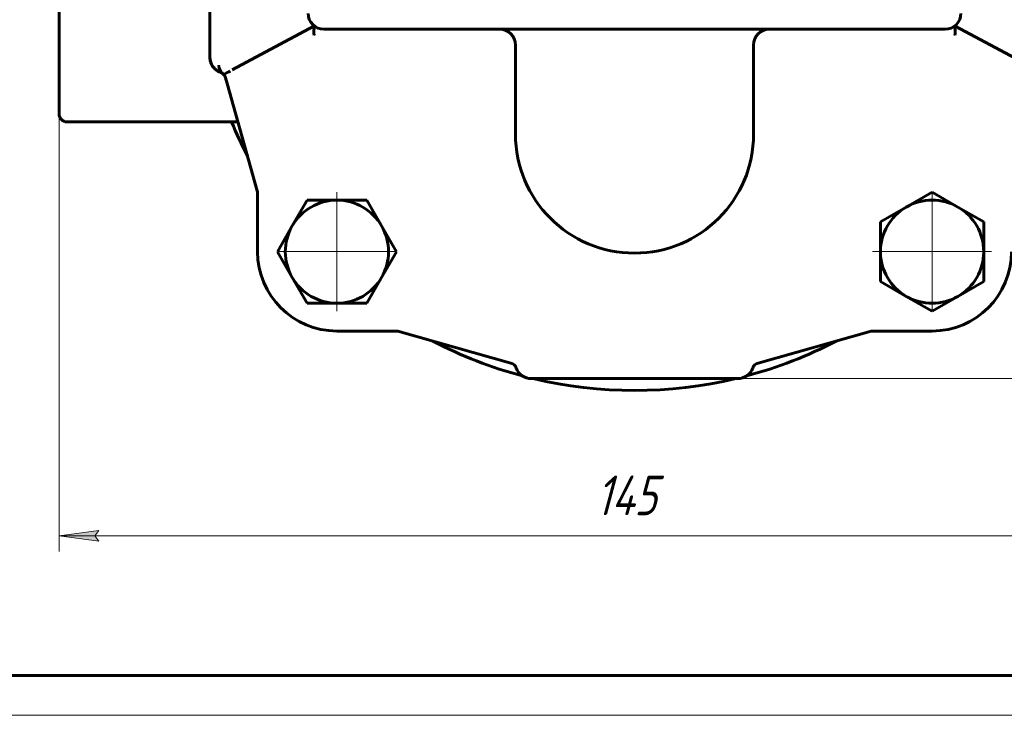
# Model space of a CAD drawing. Header units: millimetres. Extents: x 0 to 594, y 0 to 420.
# Tile 2 of 14: x 110 to 234, y 0 to 88. Entities that reach past the tile are written whole.
import ezdxf

# ---------------------------------------------------------------- set-up
doc = ezdxf.new("R2010")
doc.units = ezdxf.units.MM
for name, pattern in [('K5LT_AXLED', [12, 7.5, -1.5, 1.5, -1.5]), ('K5LT_BASIC', [0]), ('K5LT_THIN', [0])]:
    doc.linetypes.add(name, pattern=pattern)
doc.layers.add('Системный слой', color=7, linetype='Continuous')
doc.layers.add('Системный слой (1)', color=7, linetype='Continuous', true_color=0x6c6c6c)
doc.styles.add('KDIMTEXTSTYLE', font='GOST_AU.SHX', dxfattribs={"width": 0.96, "oblique": 15, "height": 5})
doc.styles.add('KTEXTSTYLE', font='GOST_AU.SHX', dxfattribs={"width": 0.56, "height": 5})
doc.dimstyles.new('KDIMSTYLE (1.00)', dxfattribs={"dimtxt": 5, "dimasz": 1, "dimexe": 2, "dimexo": 0, "dimgap": 1, "dimtad": 1, "dimtxsty": 'KDIMTEXTSTYLE', "dimsah": 1, "dimcen": 0, "dimdle": 1, "dimadec": 0, "dimazin": 0, "dimtfac": 0.667, "dimtmove": 0, "dimatfit": 3, "dimfxl": 1, "dimtvp": 1, "dimtolj": 1, "dimtzin": 0, "dimarcsym": 0})

# ---------------------------------------------------------------- blocks, each defined once
blk = doc.blocks.new('U32')
at = {"layer": 'Системный слой (1)', "color": 143, "linetype": 'K5LT_BASIC', "lineweight": 60, "true_color": 0x33acca}
for start, end in [(202.6104, 207.5225), (332.4775, 337.3896), (242.4775, 255.1061), (284.8939, 297.5225), (256.588, 283.412)]:
    blk.add_arc((187.48, 95.94), 55, start, end, dxfattribs=at)
blk = doc.blocks.new('U38')
at = {"layer": 'Системный слой (1)', "color": 143, "linetype": 'K5LT_BASIC', "lineweight": 60, "true_color": 0x33acca}
for start, end in [(180, 204.8053), (210.39, 250.5422)]:
    blk.add_arc((135.98, 82.93), 2, start, end, dxfattribs=at)
blk = doc.blocks.new('U40')
at = {"layer": 'Системный слой (1)', "color": 30, "linetype": 'K5LT_AXLED', "lineweight": 18, "true_color": 0xff8000}
for q in [(149.98, 66.94), (141.48, 58.44), (158.48, 58.44), (149.98, 49.94)]:
    blk.add_line((149.98, 58.44), q, dxfattribs=at)
blk = doc.blocks.new('U42')
at = {"layer": 'Системный слой (1)', "color": 30, "linetype": 'K5LT_AXLED', "lineweight": 18, "true_color": 0xff8000}
for q in [(224.98, 66.94), (216.48, 58.44), (233.48, 58.44), (224.98, 49.94)]:
    blk.add_line((224.98, 58.44), q, dxfattribs=at)
blk = doc.blocks.new('D4')
at = {"layer": 'Системный слой (1)'}
for points in [[(114.98, 22.63), (119.98, 23.29), (119.48, 22.63), (119.98, 21.97)], [(254.98, 21.97), (259.98, 22.63), (254.98, 23.29), (255.48, 22.63)]]:
    blk.add_hatch(color=7, dxfattribs=at).paths.add_polyline_path(points)
at = {"layer": 'Системный слой (1)', "color": 7, "linetype": 'K5LT_THIN', "lineweight": 18, "true_color": 0xffffff}
for p, q in [((114.98, 75.79), (114.98, 20.63)), ((259.98, 75.79), (259.98, 20.63)), ((114.98, 22.63), (119.98, 23.29)), ((119.98, 21.97), (114.98, 22.63)), ((114.98, 22.63), (259.98, 22.63)), ((119.98, 23.29), (119.48, 22.63)), ((119.48, 22.63), (119.98, 21.97)), ((255.48, 22.63), (254.98, 23.29)), ((254.98, 23.29), (259.98, 22.63)), ((259.98, 22.63), (254.98, 21.97)), ((254.98, 21.97), (255.48, 22.63))]:
    blk.add_line(p, q, dxfattribs=at)
blk.add_wipeout([(182.6, 23.63), (182.6, 31.01), (191.97, 31.01), (191.97, 23.63)]).dxf.layer = 'Системный слой (1)'
at = {"layer": 'Системный слой (1)', "color": 7, "insert": (182.6, 30.22), "char_height": 5, "attachment_point": 1, "style": 'KTEXTSTYLE'}
blk.add_mtext('\\H5.0;\\W1.000;\\Q15;\\Q15;\\W0.960;145', dxfattribs=at)
blk = doc.blocks.new('KDIMARROW_01')
at = {"layer": 'Системный слой'}
blk.add_hatch(color=0, dxfattribs=at).paths.add_polyline_path([(-5, -0.66), (0, 0), (-5, 0.66), (-4.5, 0)])
at = {"layer": 'Системный слой', "color": 0, "linetype": 'K5LT_THIN', "lineweight": 18}
for p, q in [((-4.5, 0), (-5, 0.66)), ((-5, 0.66), (0, 0)), ((0, 0), (-5, -0.66)), ((-5, -0.66), (-4.5, 0))]:
    blk.add_line(p, q, dxfattribs=at)
at = {"layer": 'Системный слой (1)', "color": 0, "linetype": 'K5LT_THIN', "lineweight": 18}
blk.add_line((419.45, 288.08), (418.45, 288.08), dxfattribs=at)
blk = doc.blocks.new('D5')
at = {"layer": 'Системный слой (1)'}
for points in [[(282.5, 144.44), (281.84, 149.44), (281.18, 144.44), (281.84, 144.94)], [(281.84, 42.44), (282.5, 47.44), (281.84, 46.94), (281.18, 47.44)]]:
    blk.add_hatch(color=7, dxfattribs=at).paths.add_polyline_path(points)
at = {"layer": 'Системный слой (1)', "color": 7, "linetype": 'K5LT_THIN', "lineweight": 18, "true_color": 0xffffff}
for p, q in [((174.47, 149.44), (283.84, 149.44)), ((281.18, 144.44), (281.84, 149.44)), ((281.84, 149.44), (282.5, 144.44)), ((281.84, 149.44), (281.84, 42.44)), ((281.84, 144.94), (281.18, 144.44)), ((282.5, 144.44), (281.84, 144.94)), ((281.84, 42.44), (281.18, 47.44)), ((281.18, 47.44), (281.84, 46.94)), ((281.84, 46.94), (282.5, 47.44)), ((282.5, 47.44), (281.84, 42.44)), ((187.48, 42.44), (283.84, 42.44))]:
    blk.add_line(p, q, dxfattribs=at)
blk.add_wipeout([(280.84, 90.8), (273.46, 90.8), (273.46, 100.67), (280.84, 100.67)]).dxf.layer = 'Системный слой (1)'
at = {"layer": 'Системный слой (1)', "color": 7, "insert": (274.25, 90.8), "char_height": 5, "attachment_point": 1, "rotation": 90, "style": 'KTEXTSTYLE'}
blk.add_mtext('\\H5.0;\\W1.000;\\Q15;\\Q15;\\W0.960;107', dxfattribs=at)
blk = doc.blocks.new('U44')
at = {"color": 143, "linetype": 'K5LT_BASIC', "lineweight": 60, "true_color": 0x33acca}
blk.add_line((589, 5), (20, 5), dxfattribs=at)
at = {"color": 7, "linetype": 'K5LT_THIN', "lineweight": 18, "true_color": 0xffffff}
blk.add_line((594, 0), (0, 0), dxfattribs=at)

msp = doc.modelspace()

# ---------------------------------------------------------------- linework, layer by layer
at = {"layer": 'Системный слой (1)', "color": 143, "linetype": 'K5LT_BASIC', "lineweight": 60, "true_color": 0x33acca}
for p, q in [((114.978, 116.084), (114.978, 75.793)), ((133.978, 108.948), (133.978, 82.929)), ((136.78, 81.357), (147.054, 86.853)), ((147.054, 86.853), (147.118, 86.887)), ((227.837, 86.887), (227.901, 86.853)), ((227.901, 86.853), (238.175, 81.357)), ((148.34, 86.471), (226.615, 86.471)), ((204.469, 86.471), (204.47, 86.471)), ((204.47, 86.471), (204.47, 86.471)), ((204.47, 86.471), (204.478, 86.471)), ((172.478, 84.471), (172.478, 73.253)), ((202.478, 73.253), (202.478, 84.471)), ((135.941, 80.37), (136.146, 79.638)), ((135.941, 80.37), (136.146, 79.638)), ((136.146, 79.638), (139.94, 66.106)), ((137.505, 74.793), (115.978, 74.793)), ((139.978, 65.836), (139.978, 58.438)), ((221.728, 64.068), (224.978, 65.944)), ((224.978, 65.944), (228.228, 64.068)), ((144.348, 61.688), (146.225, 64.938)), ((146.225, 64.938), (149.978, 64.938)), ((149.978, 64.938), (153.73, 64.938)), ((153.73, 64.938), (155.607, 61.688)), ((218.478, 62.191), (221.728, 64.068)), ((228.228, 64.068), (231.478, 62.191)), ((218.478, 58.438), (218.478, 62.191)), ((231.478, 62.191), (231.478, 58.438)), ((142.472, 58.438), (144.348, 61.688)), ((155.607, 61.688), (157.483, 58.438)), ((144.348, 55.188), (142.472, 58.438)), ((157.483, 58.438), (155.607, 55.188)), ((218.478, 54.686), (218.478, 58.438)), ((231.478, 58.438), (231.478, 54.686)), ((146.225, 51.938), (144.348, 55.188)), ((155.607, 55.188), (153.73, 51.938)), ((221.728, 52.809), (218.478, 54.686)), ((231.478, 54.686), (228.228, 52.809)), ((224.978, 50.933), (221.728, 52.809)), ((228.228, 52.809), (224.978, 50.933)), ((149.978, 51.938), (146.225, 51.938)), ((153.73, 51.938), (149.978, 51.938)), ((149.978, 48.438), (157.375, 48.438)), ((157.645, 48.401), (171.909, 44.402)), ((203.046, 44.402), (217.31, 48.401)), ((217.58, 48.438), (224.978, 48.438)), ((174.468, 42.438), (200.487, 42.438))]:
    msp.add_line(p, q, dxfattribs=at)
for centre, radius, start, end in [((148.34, 88.471), 2, 180, 270), ((226.615, 88.471), 2, 270, 0), ((170.478, 84.471), 2, 0, 90), ((204.478, 84.471), 2, 90, 180), ((135.978, 82.929), 2, 180, 250.54215), ((134.978, 80.1), 1, 52.95606, 70.54215), ((134.978, 80.1), 1, 42.91986, 52.95606), ((134.978, 80.1), 1, 15.66211, 52.95606), ((134.978, 80.1), 1, 15.66211, 42.91986), ((115.978, 75.793), 1, 180, 270), ((187.478, 73.253), 15, 180, 0), ((138.978, 65.836), 1, 0, 15.66211), ((149.978, 58.438), 6.5, 90, 150), ((149.978, 58.438), 6.5, 30, 90), ((224.978, 58.438), 6.5, 60, 120), ((224.978, 58.438), 6.5, 120, 180), ((224.978, 58.438), 6.5, 0, 60), ((149.978, 58.438), 6.5, 150, 210), ((149.978, 58.438), 6.5, 330, 30), ((149.978, 58.438), 10, 180, 270), ((224.978, 58.438), 6.5, 180, 240), ((224.978, 58.438), 10, 270, 0), ((224.978, 58.438), 6.5, 300, 0), ((149.978, 58.438), 6.5, 210, 270), ((149.978, 58.438), 6.5, 270, 330), ((224.978, 58.438), 6.5, 240, 300), ((157.375, 47.438), 1, 74.33789, 90), ((217.58, 47.438), 1, 90, 105.66211), ((171.639, 43.439), 1, 19.45785, 74.33789), ((174.468, 44.438), 2, 199.45785, 270), ((174.468, 44.438), 2, 199.45785, 270), ((200.487, 44.438), 2, 270, 340.54215), ((200.487, 44.438), 2, 270, 340.54215), ((203.316, 43.439), 1, 105.66211, 160.54215)]:
    msp.add_arc(centre, radius, start, end, dxfattribs=at)
for points, knots in [([(147.095, 85.741), (147.095, 85.743), (147.095, 85.744), (147.091, 85.889), (147.089, 86.032), (147.09, 86.3), (147.092, 86.424), (147.1, 86.629), (147.105, 86.712), (147.113, 86.828), (147.116, 86.865), (147.118, 86.885), (147.118, 86.887), (147.118, 86.887)], [-0.00050581, -0.00050581, -0.00050581, -0.00050581, 0, 0, 0.04297637, 0.04297637, 0.08532167, 0.08532167, 0.12343216, 0.12343216, 0.15712484, 0.15712484, 0.16860926, 0.16860926, 0.16860926, 0.16860926]), ([(227.86, 85.741), (227.86, 85.743), (227.86, 85.744), (227.863, 85.86), (227.865, 85.973), (227.866, 86.19), (227.865, 86.295), (227.86, 86.506), (227.855, 86.61), (227.846, 86.769), (227.842, 86.826), (227.838, 86.877), (227.837, 86.887), (227.837, 86.887)], [-0.33777574, -0.33777574, -0.33777574, -0.33777574, -0.33726976, -0.33726976, -0.30321419, -0.30321419, -0.26943623, -0.26943623, -0.22864051, -0.22864051, -0.19126851, -0.19126851, -0.16860926, -0.16860926, -0.16860926, -0.16860926]), ([(204.423, 86.47), (204.423, 86.47), (204.424, 86.47), (204.425, 86.47), (204.426, 86.47), (204.428, 86.47), (204.429, 86.47), (204.432, 86.47), (204.435, 86.471), (204.44, 86.471), (204.443, 86.471), (204.449, 86.471), (204.452, 86.471), (204.458, 86.471), (204.461, 86.471), (204.465, 86.471), (204.466, 86.471), (204.467, 86.471), (204.467, 86.471), (204.468, 86.471), (204.468, 86.471), (204.468, 86.471), (204.469, 86.471), (204.469, 86.471), (204.469, 86.471), (204.469, 86.471), (204.469, 86.471), (204.469, 86.471), (204.469, 86.471), (204.469, 86.471), (204.469, 86.471), (204.469, 86.471), (204.469, 86.471), (204.469, 86.471), (204.469, 86.471), (204.469, 86.471), (204.469, 86.471), (204.469, 86.471)], [0, 0, 0, 0, 0.4763936, 0.4763936, 1.111585, 1.111585, 2.22317, 2.22317, 4.44634, 4.44634, 7.4450706, 7.4450706, 10.4438012, 10.4438012, 13.4425318, 13.4425318, 14.1440555, 14.1440555, 14.5674814, 14.5674814, 14.7680663, 14.7680663, 14.8630871, 14.8630871, 14.9014486, 14.9014486, 14.9467761, 14.9467761, 14.958108, 14.958108, 14.9694398, 14.9694398, 14.9807717, 14.9807717, 14.9877328, 14.9877328, 14.9936531, 14.9936531, 14.9936531, 14.9936531]), ([(133.978, 82.873), (133.979, 82.838), (133.981, 82.803), (133.989, 82.714), (133.995, 82.661), (134.005, 82.599), (134.007, 82.59), (134.011, 82.568), (134.013, 82.555), (134.018, 82.532), (134.02, 82.52), (134.025, 82.499), (134.027, 82.489), (134.031, 82.469), (134.034, 82.46), (134.038, 82.442), (134.04, 82.432), (134.045, 82.416), (134.046, 82.41), (134.051, 82.392), (134.054, 82.382), (134.063, 82.352), (134.069, 82.333), (134.09, 82.268), (134.106, 82.223), (134.124, 82.178)], [1.0379831, 1.0379831, 1.0379831, 1.0379831, 3, 3, 6, 6, 6.5207002, 6.5207002, 7.2317427, 7.2317427, 7.8781449, 7.8781449, 8.4657833, 8.4657833, 9, 9, 9.5342167, 9.5342167, 9.9281993, 9.9281993, 10.5410776, 10.5410776, 11.6792834, 11.6792834, 14.4022955, 14.4022955, 14.4022955, 14.4022955]), ([(134.581, 81.497), (134.536, 81.541), (134.494, 81.586), (134.415, 81.679), (134.378, 81.726), (134.338, 81.782), (134.332, 81.791), (134.307, 81.827), (134.288, 81.856), (134.265, 81.893), (134.26, 81.902), (134.25, 81.918), (134.245, 81.926), (134.232, 81.949), (134.223, 81.965), (134.198, 82.012), (134.182, 82.043), (134.143, 82.126), (134.121, 82.179), (134.101, 82.232)], [0, 0, 0, 0, 3.3865786, 3.3865786, 6.7731572, 6.7731572, 7.3471609, 7.3471609, 9.3140366, 9.3140366, 9.9075526, 9.9075526, 10.4312609, 10.4312609, 11.4786775, 11.4786775, 13.5386032, 13.5386032, 16.932893, 16.932893, 16.932893, 16.932893]), ([(135.105, 81.91), (135.105, 81.908), (135.106, 81.906), (135.117, 81.764), (135.145, 81.624), (135.231, 81.367), (135.287, 81.25), (135.419, 81.048), (135.496, 80.962), (135.581, 80.898)], [-0.0005069, -0.0005069, -0.0005069, -0.0005069, 0, 0, 0.04242198, 0.04242198, 0.08236637, 0.08236637, 0.12125231, 0.12125231, 0.12125231, 0.12125231]), ([(134.581, 81.499), (134.598, 81.483), (134.614, 81.467), (134.657, 81.429), (134.683, 81.406), (134.721, 81.375), (134.732, 81.366), (134.754, 81.349), (134.764, 81.341), (134.784, 81.326), (134.793, 81.319), (134.809, 81.307), (134.817, 81.302), (134.832, 81.291), (134.84, 81.286), (134.853, 81.276), (134.859, 81.272), (134.877, 81.26), (134.889, 81.252), (134.925, 81.229), (134.948, 81.215), (135.015, 81.176), (135.058, 81.152), (135.166, 81.1), (135.23, 81.072), (135.296, 81.048)], [0, 0, 0, 0, 1.1146447, 1.1146447, 2.8, 2.8, 3.5014784, 3.5014784, 4.150111, 4.150111, 4.6953523, 4.6953523, 5.1536825, 5.1536825, 5.6120128, 5.6120128, 5.968533, 5.968533, 6.6815735, 6.6815735, 8.0567351, 8.0567351, 10.5014574, 10.5014574, 14, 14, 14, 14]), ([(135.711, 80.781), (136.02, 80.938), (136.305, 81.085), (136.513, 81.203), (136.518, 81.206), (136.522, 81.209)], [0.02690645, 0.02690645, 0.02690645, 0.02690645, 0.13769509, 0.13769509, 0.14013673, 0.14013673, 0.14013673, 0.14013673])]:
    msp.add_open_spline(points, degree=3, knots=knots, dxfattribs=at)

# ---------------------------------------------------------------- block references
at = {"layer": 'Системный слой (1)'}
for name in ['U38', 'U32', 'U40', 'U42']:
    msp.add_blockref(name, (0, 0), dxfattribs=at)

# ---------------------------------------------------------------- next in the draw order: dimensions: what is measured, and where the dimension line sits
at = {"layer": 'Системный слой (1)', "color": 7}
dim = msp.add_linear_dim(base=(114.978, 22.631), p1=(259.978, 75.793), p2=(114.978, 75.793), dimstyle='KDIMSTYLE (1.00)', override={"dimexo": 0, "dimpost": '\\H5.0;\\W0.960;\\Q15;<>', "dimblk1": 'KDIMARROW_01', "dimblk2": 'KDIMARROW_01', "dimse1": 0, "dimse2": 0, "dimclrt": 7, "dimtol": 1, "dimtp": 0, "dimtm": 0, "dimtdec": 5, "dimtolj": 1}, dxfattribs=at)
dim.commit()
dim.dimension.update_dxf_attribs({"geometry": 'D4', "text_midpoint": (187.478, 22.631), "dimtype": 160})

# ---------------------------------------------------------------- next in the draw order: dimensions: what is measured, and where the dimension line sits
dim = msp.add_linear_dim(base=(281.842, 149.438), p1=(187.478, 42.438), p2=(174.468, 149.438), angle=90, dimstyle='KDIMSTYLE (1.00)', override={"dimexo": 0, "dimpost": '\\H5.0;\\W0.960;\\Q15;<>', "dimblk1": 'KDIMARROW_01', "dimblk2": 'KDIMARROW_01', "dimse1": 0, "dimse2": 0, "dimclrt": 7, "dimtol": 1, "dimtp": 0, "dimtm": 0, "dimtdec": 5, "dimtolj": 1}, dxfattribs=at)
dim.commit()
dim.dimension.update_dxf_attribs({"geometry": 'D5', "text_midpoint": (281.842, 95.938), "dimtype": 160})

# ---------------------------------------------------------------- next in the draw order: block references
msp.add_blockref('U44', (0, 0))

doc.saveas('drawing.dxf')
